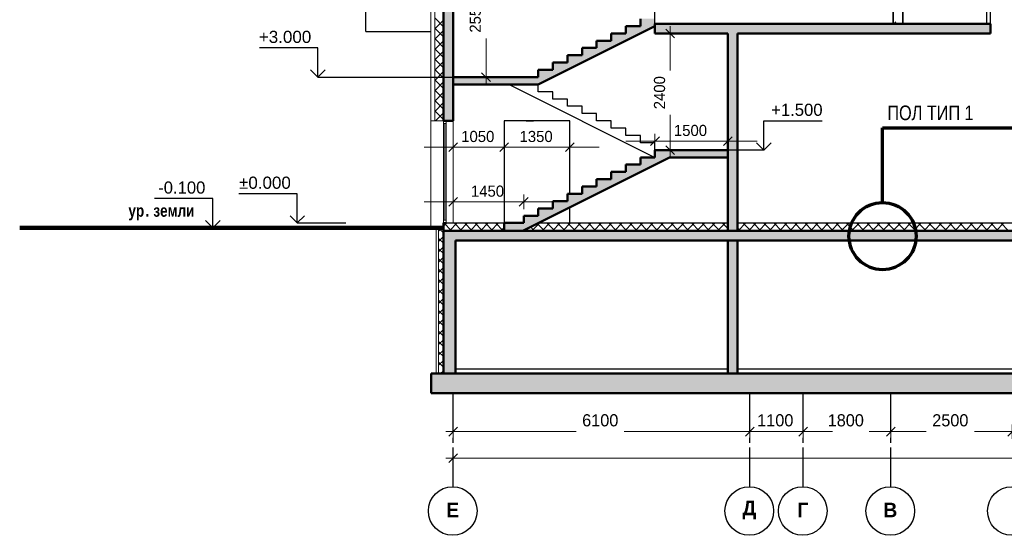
# Model space of a CAD drawing. Header units: millimetres. Extents: x -348641 to 659084, y -187953 to 16029.
# Tile 1 of 256: x -348641 to -328389, y -83128 to -72520. Entities that reach past the tile are written whole.
import ezdxf

# ---------------------------------------------------------------- set-up
doc = ezdxf.new("R2010")
doc.units = ezdxf.units.MM
doc.linetypes.add('______5', pattern=[1100, 800, -100, 100, -100])
for name, color, linetype, lineweight in [('A_012_ПРОЕМ', 7, 'Continuous', 25), ('Standard', 7, 'Continuous', 25), ('Навесной фасад', 7, 'Continuous', 25), ('Общий01', 7, 'Continuous', 13), ('Оси', 40, '______5', 18), ('Размерная линия_ общее', 7, 'Continuous', 25), ('Стена_ кирп. кладка не несущ', 7, 'Continuous', 35), ('Стена_ кирпичная кладка нес.', 7, 'Continuous', 70), ('Текст_ общее', 7, 'Continuous', 25)]:
    doc.layers.add(name, color=color, linetype=linetype, lineweight=lineweight)
doc.layers.add('Стена_ бетон не несущ.', color=7, linetype='Continuous', lineweight=35, true_color=0xb4b496)
doc.layers.add('Стена_ бетон несущ.', color=7, linetype='Continuous', lineweight=70, true_color=0xb4b496)
doc.styles.add('ARIAL', font='arial.ttf')
doc.styles.add('Century Gothic', font='GOTHIC.TTF')
doc.styles.add('MtXpl_Century_Gothic', font='GOTHIC.TTF')
doc.styles.add('MtXpl_Century_Gothic_1', font='GOTHICB.TTF')

# ---------------------------------------------------------------- blocks, each defined once
blk = doc.blocks.new('ALL_ML_STRICH')
at = {"color": 0, "linetype": 'ByBlock', "lineweight": -2}
for p, q in [((-1, 0), (0.5, 0)), ((-0.3, -0.3), (0.3, 0.3)), ((0, -0.5), (0, 0.5))]:
    blk.add_line(p, q, dxfattribs=at)
blk = doc.blocks.new('NSY101')
at = {"color": 0, "linetype": 'ByBlock', "lineweight": -2}
blk.add_circle((0, 0), 50, dxfattribs=at)
blk = doc.blocks.new('разрез1-1')
at = {"layer": 'Общий01', "linetype": 'Continuous', "lineweight": 25, "true_color": 0xf1f1f1, "transparency": 33554687}
blk.add_hatch(color=7, dxfattribs=at).paths.add_polyline_path([(-85066, -195217), (-85066, -195367), (-85366, -195367), (-85366, -195517), (-85666, -195517), (-85666, -195667), (-85966, -195667), (-85966, -195817), (-86266, -195817), (-86266, -195967), (-86566, -195967), (-86566, -196117), (-86866, -196117), (-86866, -196267), (-87166, -196267), (-87166, -196417), (-86866, -196417), (-84466, -195217), (-84466, -195067), (-84766, -195067), (-84766, -195217)])
at = {"layer": 'Стена_ бетон несущ.', "linetype": 'Continuous', "lineweight": 25, "true_color": 0xf1f1f1, "transparency": 33554687}
for points in [[(-88816, -194267), (-88816, -197167), (-88616, -197167), (-88616, -194267)], [(-77566, -195167), (-84466, -195167), (-84466, -195367), (-77566, -195367)], [(-77566, -195367), (-77566, -195167), (-84466, -195167), (-84466, -195367)], [(-82966, -199427), (-82766, -199427), (-82766, -195330), (-82966, -195367)], [(-87166, -196267), (-88616, -196267), (-88616, -196417), (-87166, -196417)], [(-87566, -199427), (-87186, -199427), (-84166, -197917), (-82966, -197917), (-82966, -197767), (-84466, -197767), (-84466, -197917), (-84766, -197917), (-84766, -198067), (-85066, -198067), (-85066, -198217), (-85366, -198217), (-85366, -198367), (-85666, -198367), (-85666, -198517), (-85966, -198517), (-85966, -198667), (-86266, -198667), (-86266, -198817), (-86566, -198817), (-86566, -198967), (-86866, -198967), (-86866, -199117), (-87166, -199117), (-87166, -199267), (-87566, -199267)], [(-88816, -199427), (-88816, -202367), (-88566, -202367), (-88566, -199627), (-60116, -199627), (-60116, -202367), (-59866, -202367), (-59866, -199427)], [(-82966, -202367), (-82766, -202367), (-82766, -199627), (-82966, -199627)], [(-59616, -202367), (-89066, -202367), (-89066, -202767), (-59616, -202767)]]:
    blk.add_hatch(color=7, dxfattribs=at).paths.add_polyline_path(points)
at = {"layer": 'A_012_ПРОЕМ', "color": 7, "linetype": 'Continuous', "lineweight": 50, "transparency": 33554687}
for p, q in [((-88816, -194267), (-88816, -197167)), ((-88616, -197167), (-88616, -194267)), ((-87166, -196267), (-88616, -196267)), ((-87166, -196417), (-88616, -196417)), ((-88816, -197167), (-88760, -197167)), ((-88816, -197167), (-88760, -197167)), ((-88760, -197167), (-88616, -197167))]:
    blk.add_line(p, q, dxfattribs=at)
at = {"layer": 'A_012_ПРОЕМ', "color": 7, "linetype": 'Continuous', "lineweight": 25, "transparency": 33554687}
blk.add_line((-88760, -199267), (-88816, -199267), dxfattribs=at)
at = {"layer": 'Standard', "color": 7, "linetype": 'Continuous', "lineweight": 25, "transparency": 33554687}
for q in [(-90416, -150767), (-89076, -195327)]:
    blk.add_line((-90416, -195327), q, dxfattribs=at)
at = {"layer": 'Standard', "color": 7, "linetype": 'Continuous', "lineweight": 13, "transparency": 33554687}
for p, q in [((-89076, -199367), (-89076, -191197)), ((-88816, -197167), (-88816, -197223)), ((-88816, -197223), (-88760, -197223)), ((-88816, -197223), (-88816, -199211)), ((-88788, -197223), (-88788, -199211)), ((-88760, -197223), (-88760, -197167)), ((-88760, -199211), (-88760, -197223)), ((-88616, -199267), (-88616, -197167)), ((-88816, -199211), (-88816, -199267)), ((-88760, -199211), (-88816, -199211)), ((-88760, -199267), (-88760, -199211))]:
    blk.add_line(p, q, dxfattribs=at)
at = {"layer": 'Standard', "color": 7, "linetype": 'Continuous', "lineweight": 50, "transparency": 33554687}
for p, q in [((-84466, -197767), (-84466, -197917)), ((-82966, -197917), (-84166, -197917))]:
    blk.add_line(p, q, dxfattribs=at)
at = {"layer": 'Standard', "color": 7, "linetype": 'Continuous', "lineweight": 100, "transparency": 33554687}
blk.add_line((-88816, -199367), (-97532, -199367), dxfattribs=at)
at = {"layer": 'Навесной фасад', "color": 41, "linetype": 'Continuous', "lineweight": 13, "transparency": 33554687}
for p, q in [((-88996, -194267), (-88996, -197167)), ((-88996, -197167), (-88816, -197167)), ((-88916, -202367), (-88916, -199367))]:
    blk.add_line(p, q, dxfattribs=at)
at = {"layer": 'Навесной фасад', "color": 41, "linetype": 'Continuous', "lineweight": 18, "transparency": 33554687}
for p, q in [((-88816, -195229), (-88996, -195049)), ((-88996, -195274), (-88816, -195094)), ((-88816, -195441), (-88996, -195261)), ((-88996, -195486), (-88816, -195306)), ((-88816, -195654), (-88996, -195474)), ((-88996, -195698), (-88816, -195518)), ((-88816, -195866), (-88996, -195686)), ((-88996, -195910), (-88816, -195730)), ((-88816, -196078), (-88996, -195898)), ((-88996, -196122), (-88816, -195942)), ((-88816, -196290), (-88996, -196110)), ((-88996, -196334), (-88816, -196154)), ((-88816, -196502), (-88996, -196322)), ((-88996, -196546), (-88816, -196366)), ((-88816, -196714), (-88996, -196534)), ((-88996, -196759), (-88816, -196579)), ((-88816, -196926), (-88996, -196746)), ((-88996, -196971), (-88816, -196791)), ((-88816, -197138), (-88996, -196958)), ((-88979, -197167), (-88816, -197003)), ((-88916, -199436), (-88846, -199367)), ((-88816, -199472), (-88916, -199372)), ((-88916, -199648), (-88816, -199548)), ((-88816, -199684), (-88916, -199584)), ((-88916, -199861), (-88816, -199761)), ((-88816, -199896), (-88916, -199796)), ((-88916, -200073), (-88816, -199973)), ((-88816, -200108), (-88916, -200008)), ((-88916, -200285), (-88816, -200185)), ((-88816, -200320), (-88916, -200220)), ((-88916, -200497), (-88816, -200397)), ((-88816, -200533), (-88916, -200433)), ((-88916, -200709), (-88816, -200609)), ((-88816, -200745), (-88916, -200645)), ((-88916, -200921), (-88816, -200821)), ((-88816, -200957), (-88916, -200857)), ((-88916, -201133), (-88816, -201033)), ((-88816, -201169), (-88916, -201069)), ((-88916, -201346), (-88816, -201246)), ((-88816, -201381), (-88916, -201281)), ((-88916, -201558), (-88816, -201458)), ((-88816, -201593), (-88916, -201493)), ((-88916, -201770), (-88816, -201670)), ((-88816, -201805), (-88916, -201705)), ((-88916, -201982), (-88816, -201882)), ((-88816, -202017), (-88916, -201917)), ((-88916, -202194), (-88816, -202094)), ((-88816, -202230), (-88916, -202130)), ((-88876, -202367), (-88816, -202306)), ((-88890, -202367), (-88916, -202342))]:
    blk.add_line(p, q, dxfattribs=at)
at = {"layer": 'Навесной фасад', "color": 7, "linetype": 'Continuous', "lineweight": 13, "transparency": 33554687}
for p, q in [((-89076, -197167), (-89056, -197167)), ((-89056, -197167), (-88996, -197167)), ((-88966, -202367), (-88966, -199367))]:
    blk.add_line(p, q, dxfattribs=at)
at = {"layer": 'Навесной фасад', "color": 7, "linetype": 'Continuous', "lineweight": 18, "transparency": 33554687}
for p, q in [((-88816, -199336), (-88746, -199267)), ((-88648, -199427), (-88808, -199267)), ((-88694, -199427), (-88534, -199267)), ((-88436, -199427), (-88596, -199267)), ((-88482, -199427), (-88322, -199267)), ((-88224, -199427), (-88384, -199267)), ((-88270, -199427), (-88110, -199267)), ((-88012, -199427), (-88172, -199267)), ((-88057, -199427), (-87897, -199267)), ((-87800, -199427), (-87960, -199267)), ((-87845, -199427), (-87685, -199267)), ((-87588, -199427), (-87748, -199267)), ((-86997, -199427), (-86837, -199267)), ((-86739, -199427), (-86888, -199278)), ((-86785, -199427), (-86625, -199267)), ((-86527, -199427), (-86687, -199267)), ((-86573, -199427), (-86413, -199267)), ((-86315, -199427), (-86475, -199267)), ((-86360, -199427), (-86200, -199267)), ((-86103, -199427), (-86263, -199267)), ((-86148, -199427), (-85988, -199267)), ((-85891, -199427), (-86051, -199267)), ((-85936, -199427), (-85776, -199267)), ((-85679, -199427), (-85839, -199267)), ((-85724, -199427), (-85564, -199267)), ((-85467, -199427), (-85627, -199267)), ((-85512, -199427), (-85352, -199267)), ((-85254, -199427), (-85414, -199267)), ((-85300, -199427), (-85140, -199267)), ((-85042, -199427), (-85202, -199267)), ((-85088, -199427), (-84928, -199267)), ((-84830, -199427), (-84990, -199267)), ((-84876, -199427), (-84716, -199267)), ((-84618, -199427), (-84778, -199267)), ((-84663, -199427), (-84503, -199267)), ((-84406, -199427), (-84566, -199267)), ((-84451, -199427), (-84291, -199267)), ((-84194, -199427), (-84354, -199267)), ((-84239, -199427), (-84079, -199267)), ((-83982, -199427), (-84142, -199267)), ((-84027, -199427), (-83867, -199267)), ((-83769, -199427), (-83929, -199267)), ((-83815, -199427), (-83655, -199267)), ((-83557, -199427), (-83717, -199267)), ((-83603, -199427), (-83443, -199267)), ((-83345, -199427), (-83505, -199267)), ((-83391, -199427), (-83231, -199267)), ((-83133, -199427), (-83293, -199267)), ((-83178, -199427), (-83018, -199267)), ((-82966, -199382), (-83081, -199267)), ((-82754, -199427), (-82594, -199267)), ((-82497, -199427), (-82657, -199267)), ((-82542, -199427), (-82382, -199267)), ((-82285, -199427), (-82445, -199267)), ((-82330, -199427), (-82170, -199267)), ((-82072, -199427), (-82232, -199267)), ((-82118, -199427), (-81958, -199267)), ((-81860, -199427), (-82020, -199267)), ((-81906, -199427), (-81746, -199267)), ((-81648, -199427), (-81808, -199267)), ((-81694, -199427), (-81534, -199267)), ((-81436, -199427), (-81596, -199267)), ((-81481, -199427), (-81321, -199267)), ((-81224, -199427), (-81384, -199267)), ((-81269, -199427), (-81109, -199267)), ((-81012, -199427), (-81172, -199267)), ((-81057, -199427), (-80897, -199267)), ((-80800, -199427), (-80960, -199267)), ((-80845, -199427), (-80685, -199267)), ((-80587, -199427), (-80747, -199267)), ((-80633, -199427), (-80473, -199267)), ((-80375, -199427), (-80535, -199267)), ((-80421, -199427), (-80261, -199267)), ((-80163, -199427), (-80323, -199267)), ((-80209, -199427), (-80049, -199267)), ((-79951, -199427), (-80111, -199267)), ((-79996, -199427), (-79836, -199267)), ((-79739, -199427), (-79899, -199267)), ((-79784, -199427), (-79624, -199267)), ((-79527, -199427), (-79687, -199267)), ((-79572, -199427), (-79412, -199267)), ((-79315, -199427), (-79475, -199267)), ((-79360, -199427), (-79200, -199267)), ((-79103, -199427), (-79263, -199267)), ((-79148, -199427), (-78988, -199267)), ((-78890, -199427), (-79050, -199267)), ((-78936, -199427), (-78776, -199267)), ((-78678, -199427), (-78838, -199267)), ((-78724, -199427), (-78564, -199267)), ((-78466, -199427), (-78626, -199267)), ((-78512, -199427), (-78352, -199267)), ((-78254, -199427), (-78414, -199267)), ((-78299, -199427), (-78139, -199267)), ((-78042, -199427), (-78202, -199267)), ((-78087, -199427), (-77927, -199267)), ((-77830, -199427), (-77990, -199267)), ((-77875, -199427), (-77715, -199267)), ((-77618, -199427), (-77778, -199267)), ((-77663, -199427), (-77503, -199267)), ((-77406, -199427), (-77566, -199267)), ((-77451, -199427), (-77291, -199267)), ((-77193, -199427), (-77353, -199267)), ((-87633, -199427), (-87566, -199359)), ((-87164, -199427), (-87171, -199419)), ((-86951, -199427), (-87029, -199349)), ((-82966, -199427), (-82966, -199426)), ((-82709, -199427), (-82766, -199370))]:
    blk.add_line(p, q, dxfattribs=at)
at = {"layer": 'Общий01', "color": 7, "linetype": 'Continuous', "lineweight": 25, "transparency": 33554687}
for p, q in [((-84466, -195167), (-84466, -194917)), ((-77566, -195167), (-84466, -195167)), ((-87466, -196417), (-84466, -197917)), ((-86866, -196567), (-86866, -196417)), ((-86566, -196567), (-86866, -196567)), ((-86566, -196717), (-86566, -196567)), ((-86266, -196717), (-86566, -196717)), ((-86266, -196867), (-86266, -196717)), ((-85966, -196867), (-86266, -196867)), ((-85966, -197017), (-85966, -196867)), ((-85666, -197017), (-85966, -197017)), ((-85666, -197167), (-85666, -197017)), ((-86216, -197167), (-87566, -197167)), ((-87566, -197167), (-87566, -199267)), ((-87116, -197167), (-86966, -197167)), ((-86216, -198667), (-86216, -197167)), ((-85366, -197167), (-85666, -197167)), ((-85366, -197317), (-85366, -197167)), ((-85066, -197317), (-85366, -197317)), ((-85066, -197467), (-85066, -197317)), ((-84766, -197467), (-85066, -197467)), ((-84766, -197617), (-84766, -197467)), ((-84466, -197617), (-84766, -197617)), ((-84466, -197767), (-84466, -197617)), ((-86216, -199267), (-86216, -198942)), ((-88816, -199267), (-87166, -199267)), ((-87566, -199267), (-87166, -199267)), ((-86866, -199267), (-82966, -199267)), ((-86866, -199267), (-86216, -199267)), ((-82766, -199267), (-60116, -199267)), ((-88566, -202267), (-82966, -202267)), ((-82766, -202267), (-60116, -202267))]:
    blk.add_line(p, q, dxfattribs=at)
at = {"layer": 'Общий01', "color": 7, "linetype": 'Continuous', "lineweight": 50, "transparency": 33554687}
for p, q in [((-86866, -196417), (-84466, -195217)), ((-84766, -195217), (-85066, -195217)), ((-85066, -195217), (-85066, -195367)), ((-84766, -195067), (-84766, -195217)), ((-77566, -195167), (-84466, -195167)), ((-84466, -195167), (-84466, -195367)), ((-77566, -195367), (-77566, -195167)), ((-77566, -195367), (-77566, -195167)), ((-85066, -195367), (-85366, -195367)), ((-85366, -195367), (-85366, -195517)), ((-82966, -195367), (-84466, -195367)), ((-82966, -195367), (-82966, -199427)), ((-82766, -195367), (-77566, -195367)), ((-82766, -199427), (-82766, -195367)), ((-85366, -195517), (-85666, -195517)), ((-85666, -195517), (-85666, -195667)), ((-85966, -195817), (-86266, -195817)), ((-86266, -195817), (-86266, -195967)), ((-85666, -195667), (-85966, -195667)), ((-85966, -195667), (-85966, -195817)), ((-86266, -195967), (-86566, -195967)), ((-86566, -195967), (-86566, -196117)), ((-86566, -196117), (-86866, -196117)), ((-86866, -196117), (-86866, -196267)), ((-86866, -196267), (-87166, -196267)), ((-87166, -196417), (-86866, -196417)), ((-84466, -197767), (-84466, -197917)), ((-82966, -197767), (-84466, -197767)), ((-87186, -199427), (-84166, -197917)), ((-84466, -197917), (-84766, -197917)), ((-84766, -197917), (-84766, -198067)), ((-85066, -198217), (-85366, -198217)), ((-85366, -198217), (-85366, -198367)), ((-84766, -198067), (-85066, -198067)), ((-85066, -198067), (-85066, -198217)), ((-85366, -198367), (-85666, -198367)), ((-85666, -198367), (-85666, -198517)), ((-85966, -198667), (-86266, -198667)), ((-86266, -198667), (-86266, -198817)), ((-85666, -198517), (-85966, -198517)), ((-85966, -198517), (-85966, -198667)), ((-86266, -198817), (-86566, -198817)), ((-86566, -198817), (-86566, -198967)), ((-86566, -198967), (-86866, -198967)), ((-86866, -198967), (-86866, -199117)), ((-88816, -199267), (-88816, -202367)), ((-87166, -199267), (-87566, -199267)), ((-87566, -199267), (-87566, -199427)), ((-86866, -199117), (-87166, -199117)), ((-87166, -199117), (-87166, -199267)), ((-59866, -199427), (-88816, -199427)), ((-60116, -199627), (-88566, -199627)), ((-88566, -202367), (-88566, -199627)), ((-82966, -199627), (-82966, -202367)), ((-82766, -202367), (-82766, -199627)), ((-59616, -202367), (-89066, -202367)), ((-89066, -202767), (-89066, -202367)), ((-59616, -202767), (-89066, -202767))]:
    blk.add_line(p, q, dxfattribs=at)
at = {"layer": 'Общий01', "color": 136, "linetype": 'Continuous', "lineweight": 70, "transparency": 33554687}
for p, q in [((-79785, -197313), (-76835, -197313)), ((-79785, -198838), (-79785, -197313))]:
    blk.add_line(p, q, dxfattribs=at)
blk.add_circle((-79785, -199538), 690, dxfattribs=at)
at = {"layer": 'Оси', "color": 16, "linetype": '______5', "lineweight": 25, "transparency": 33554687}
for p, q in [((-88616, -204689), (-88616, -202767)), ((-82516, -204689), (-82516, -202767)), ((-81416, -204689), (-81416, -202767)), ((-79616, -204689), (-79616, -202767))]:
    blk.add_line(p, q, dxfattribs=at)
at = {"layer": 'Оси', "color": 218, "linetype": 'Continuous', "lineweight": 0, "transparency": 33554687}
for p, q in [((-88316, -203560), (-86084, -203560)), ((-82816, -203560), (-85097, -203560)), ((-82816, -203560), (-83116, -203560)), ((-82516, -203560), (-81416, -203560)), ((-81116, -203560), (-80816, -203560)), ((-81116, -203560), (-81021, -203560)), ((-79916, -203560), (-80060, -203560)), ((-79316, -203560), (-78891, -203560)), ((-77416, -203560), (-77891, -203560)), ((-88316, -204105), (-74970, -204105))]:
    blk.add_line(p, q, dxfattribs=at)
at = {"layer": 'Размерная линия_ общее', "color": 218, "linetype": 'Continuous', "lineweight": 0, "transparency": 33554687}
for p, q in [((-87941, -195967), (-87941, -195470)), ((-84151, -195667), (-84151, -196129)), ((-84151, -197467), (-84151, -197045)), ((-84766, -197585), (-85066, -197585)), ((-84466, -197585), (-82966, -197585)), ((-82666, -197585), (-82366, -197585)), ((-88916, -197710), (-89216, -197710)), ((-88616, -197710), (-87566, -197710)), ((-87866, -197710), (-88166, -197710)), ((-87566, -197710), (-86216, -197710)), ((-87266, -197710), (-86966, -197710)), ((-85916, -197710), (-85616, -197710)), ((-88916, -198834), (-89216, -198834)), ((-88616, -198834), (-87166, -198834)), ((-86866, -198834), (-86566, -198834))]:
    blk.add_line(p, q, dxfattribs=at)
at = {"layer": 'Размерная линия_ общее', "color": 7, "linetype": 'Continuous', "lineweight": 25, "transparency": 33554687}
for p, q in [((-91401, -195667), (-92601, -195667)), ((-91401, -196267), (-91401, -195667)), ((-91401, -196267), (-91551, -196117)), ((-91401, -196267), (-91251, -196117)), ((-91401, -196267), (-91401, -196267)), ((-91401, -196267), (-91401, -196267)), ((-91401, -196267), (-88586, -196267)), ((-91401, -196267), (-91401, -196267)), ((-91401, -196267), (-91401, -196267)), ((-82225, -197767), (-82225, -197167)), ((-82225, -197167), (-81025, -197167)), ((-82225, -197767), (-82375, -197617)), ((-82225, -197767), (-82075, -197617)), ((-82225, -197767), (-82225, -197767)), ((-82225, -197767), (-82225, -197767)), ((-82225, -197767), (-82225, -197767)), ((-82225, -197767), (-82225, -197767)), ((-91822, -198667), (-93022, -198667)), ((-91822, -199267), (-91822, -198667)), ((-93560, -198767), (-94760, -198767)), ((-93560, -199367), (-93560, -198767)), ((-93560, -199367), (-93710, -199217)), ((-93560, -199367), (-93410, -199217)), ((-91822, -199267), (-91972, -199117)), ((-91822, -199267), (-91672, -199117)), ((-91822, -199267), (-91822, -199267)), ((-91822, -199267), (-91822, -199267)), ((-91822, -199267), (-90822, -199267)), ((-91822, -199267), (-91822, -199267)), ((-91822, -199267), (-91822, -199267)), ((-93560, -199367), (-93560, -199367)), ((-93560, -199367), (-93560, -199367)), ((-93560, -199367), (-93243, -199367)), ((-93560, -199367), (-93560, -199367)), ((-93560, -199367), (-93560, -199367))]:
    blk.add_line(p, q, dxfattribs=at)
blk.add_lwpolyline([(-82225, -197767), (-82771, -197767), (-82771, -197767), (-83225, -197767)], dxfattribs=at)
at = {"layer": 'Стена_ бетон не несущ.', "color": 191, "linetype": 'Continuous', "lineweight": 35, "true_color": 0xc8aaf3, "transparency": 33554687}
for p, q in [((-79566, -192367), (-79566, -195167)), ((-79366, -195167), (-79366, -192367))]:
    blk.add_line(p, q, dxfattribs=at)
at = {"layer": 'Стена_ бетон не несущ.', "color": 191, "linetype": 'Continuous', "lineweight": 18, "true_color": 0xc8aaf3, "transparency": 33554687}
blk.add_line((-79555, -195167), (-79514, -195126), dxfattribs=at)
at = {"layer": 'Стена_ кирп. кладка не несущ', "color": 31, "linetype": 'Continuous', "lineweight": 25, "true_color": 0xf0b464, "transparency": 33554687}
for p, q in [((-77646, -192367), (-77646, -195167)), ((-77566, -195167), (-77566, -192367))]:
    blk.add_line(p, q, dxfattribs=at)
at = {"layer": 'Оси', "color": 218, "linetype": 'Continuous', "lineweight": 0, "transparency": 33554687, "xscale": 300, "yscale": 300, "zscale": 300, "rotation": 180}
for p in [(-88616, -203560), (-81416, -203560), (-81416, -203560), (-79616, -203560), (-88616, -204105)]:
    blk.add_blockref('ALL_ML_STRICH', p, dxfattribs=at)
at = {"layer": 'Оси', "color": 218, "linetype": 'Continuous', "lineweight": 0, "transparency": 33554687, "xscale": 300, "yscale": 300, "zscale": 300}
for p in [(-82516, -203560), (-82516, -203560), (-79616, -203560), (-77116, -203560)]:
    blk.add_blockref('ALL_ML_STRICH', p, dxfattribs=at)
at = {"layer": 'Оси', "color": 16, "linetype": 'Continuous', "lineweight": 25, "transparency": 33554687, "xscale": 9.999999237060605, "yscale": 9.999999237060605, "zscale": 9.999999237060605}
for p in [(-88626, -205192), (-82526, -205192), (-81426, -205192), (-79626, -205192), (-77126, -205192)]:
    blk.add_blockref('NSY101', p, dxfattribs=at)
at = {"layer": 'Размерная линия_ общее', "color": 218, "linetype": 'Continuous', "lineweight": 0, "transparency": 33554687, "xscale": 300, "yscale": 300, "zscale": 300}
for p, rotation in [((-84151, -195367), 90), ((-87941, -196267), 270), ((-82966, -197585), 180), ((-87566, -197710), 180), ((-86216, -197710), 180), ((-84151, -197767), 270), ((-87166, -198834), 180)]:
    blk.add_blockref('ALL_ML_STRICH', p, dxfattribs=dict(at, rotation=rotation))
for p in [(-84466, -197585), (-88616, -197710), (-87566, -197710), (-88616, -198834)]:
    blk.add_blockref('ALL_ML_STRICH', p, dxfattribs=at)
at = {"layer": 'Оси', "color": 218, "linetype": 'Continuous', "lineweight": 13, "transparency": 33554687, "char_height": 250, "width": 833.33, "attachment_point": 5, "style": 'Century Gothic'}
for s, insert in [('6100', (-85591, -203328)), ('1100', (-81991, -203328)), ('1800', (-80541, -203328)), ('2500', (-78391, -203328))]:
    blk.add_mtext(s, dxfattribs=dict(at, insert=insert))
at = {"layer": 'Оси', "color": 16, "linetype": 'Continuous', "lineweight": 25, "transparency": 33554687, "char_height": 300, "attachment_point": 5, "style": 'Century Gothic'}
for s, insert, width in [('\\A1;{\\fCentury Gothic|i0|b1;\\H300.000000;\\W1.000000;\\C16;Е}\\P', (-88626, -205172), 365), ('\\A1;{\\fCentury Gothic|i0|b1;\\H300.000000;\\W1.000000;\\C16;Д}\\P', (-82526, -205172), 470), ('\\A1;{\\fCentury Gothic|i0|b1;\\H300.000000;\\W1.000000;\\C16;Г}\\P', (-81426, -205172), 345), ('\\A1;{\\fCentury Gothic|i0|b1;\\H300.000000;\\W1.000000;\\C16;В}\\P', (-79626, -205172), 390)]:
    blk.add_mtext(s, dxfattribs=dict(at, insert=insert, width=width))
at = {"layer": 'Размерная линия_ общее', "color": 218, "linetype": 'Continuous', "lineweight": 13, "transparency": 33554687, "char_height": 229, "width": 654.29, "attachment_point": 5, "rotation": 90, "style": 'Century Gothic'}
for s, insert in [('2550', (-88161, -195012)), ('2400', (-84371, -196587))]:
    blk.add_mtext(s, dxfattribs=dict(at, insert=insert))
at = {"layer": 'Размерная линия_ общее', "color": 7, "linetype": 'Continuous', "lineweight": 25, "transparency": 33554687, "char_height": 250, "attachment_point": 7, "style": 'ARIAL'}
for s, insert, width in [('\\W1.00;+3.000', (-92613, -195567), 1202.21), ('\\W0.98;+1.500', (-82075, -197067), 1200.03), ('\\W0.98;-0.100', (-94684, -198667), 1112.14), ('\\W1.00;%%p0.000', (-93021, -198567), 1190.02)]:
    blk.add_mtext(s, dxfattribs=dict(at, insert=insert, width=width))
at = {"layer": 'Размерная линия_ общее', "color": 218, "linetype": 'Continuous', "lineweight": 13, "transparency": 33554687, "char_height": 229, "width": 654.29, "attachment_point": 5, "style": 'Century Gothic'}
for s, insert in [('1500', (-83735, -197365)), ('1050', (-88110, -197489)), ('1350', (-86910, -197489)), ('1450', (-87910, -198614))]:
    blk.add_mtext(s, dxfattribs=dict(at, insert=insert))
at = {"layer": 'Стена_ кирпичная кладка нес.', "color": 7, "transparency": 33554687, "style": 'MtXpl_Century_Gothic_1', "width": 0.83}
for s, p in [('ур', (-95296, -199139)), ('земли', (-94783, -199139)), ('. ', (-94944, -199139))]:
    blk.add_text(s, height=250, dxfattribs=at).set_placement(p)
at = {"layer": 'Текст_ общее', "color": 136, "transparency": 33554687, "style": 'MtXpl_Century_Gothic', "width": 0.833333}
for s, p in [('ПОЛ ТИП ', (-79686, -197151)), ('1', (-78098, -197151))]:
    blk.add_text(s, height=300, dxfattribs=at).set_placement(p)

msp = doc.modelspace()

# ---------------------------------------------------------------- block references
msp.add_blockref('разрез1-1', (-251108.8, 122564.8))

doc.saveas('drawing.dxf')
